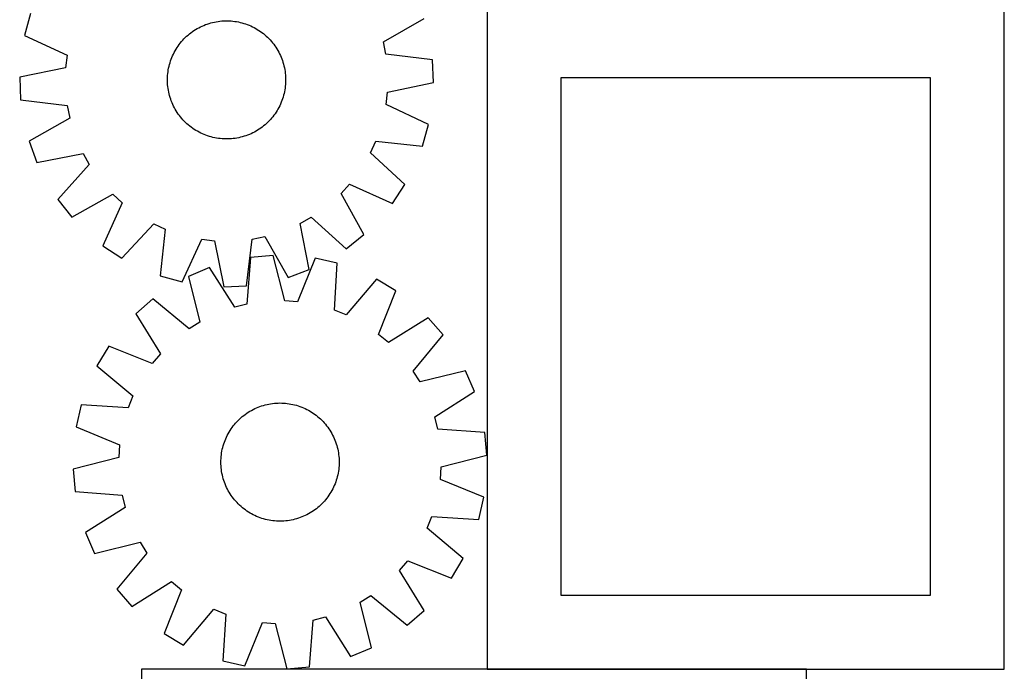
# Model space of a CAD drawing. Header units: millimetres. Extents: x 7 to 1493, y 8 to 2993.
# Tile 7 of 12: x 827 to 1493, y 1760 to 2201. Entities that reach past the tile are written whole.
import ezdxf

# ---------------------------------------------------------------- set-up
doc = ezdxf.new("R2010")
doc.units = ezdxf.units.MM
doc.layers.add('COMMON', color=5, linetype='CONTINUOUS', true_color=0x0000ff)
doc.layers.add('CUT', color=7, linetype='CONTINUOUS', true_color=0x000000)

msp = doc.modelspace()

# ---------------------------------------------------------------- linework, layer by layer
at = {"layer": 'COMMON'}
msp.add_line((1143.445291, 1761.485665), (1359.574234, 1761.485665), dxfattribs=at)
at = {"layer": 'CUT'}
for p, q in [((1143.445291, 2211.585666), (1143.445291, 1761.585666)), ((1493.445291, 1761.585666), (1493.445291, 2211.585666)), ((834.534029, 2205.228398), (830.403598, 2190.407126)), ((955.245866, 2198.486175), (956.451464, 2198.840493)), ((956.451464, 2198.840493), (957.667596, 2199.156768)), ((957.667596, 2199.156768), (958.893062, 2199.434687)), ((958.893062, 2199.434687), (960.126654, 2199.673976)), ((960.126654, 2199.673976), (961.367152, 2199.8744)), ((961.367152, 2199.8744), (962.613335, 2200.035759)), ((962.613335, 2200.035759), (963.86397, 2200.157895)), ((963.86397, 2200.157895), (965.117825, 2200.240687)), ((965.117825, 2200.240687), (966.373662, 2200.284054)), ((966.373662, 2200.284054), (967.630241, 2200.287953)), ((967.630241, 2200.287953), (968.886323, 2200.252379)), ((968.886323, 2200.252379), (970.140668, 2200.177369)), ((970.140668, 2200.177369), (971.392037, 2200.062996)), ((971.392037, 2200.062996), (972.639197, 2199.909373)), ((972.639197, 2199.909373), (973.880915, 2199.716651)), ((973.880915, 2199.716651), (975.115968, 2199.485022)), ((975.115968, 2199.485022), (976.343135, 2199.214712)), ((976.343135, 2199.214712), (977.561206, 2198.90599)), ((977.561206, 2198.90599), (978.768979, 2198.559159)), ((1073.229233, 2186.112691), (1100.808698, 2201.871748)), ((942.019601, 2191.4306), (943.010103, 2192.203847)), ((943.010103, 2192.203847), (944.024406, 2192.9456)), ((944.024406, 2192.9456), (945.061507, 2193.655127)), ((945.061507, 2193.655127), (946.120383, 2194.331728)), ((946.120383, 2194.331728), (947.199989, 2194.974734)), ((947.199989, 2194.974734), (948.299259, 2195.583513)), ((948.299259, 2195.583513), (949.41711, 2196.157461)), ((949.41711, 2196.157461), (950.552437, 2196.696015)), ((950.552437, 2196.696015), (951.70412, 2197.198641)), ((951.70412, 2197.198641), (952.871023, 2197.664843)), ((952.871023, 2197.664843), (954.051993, 2198.094163)), ((954.051993, 2198.094163), (955.245866, 2198.486175)), ((978.768979, 2198.559159), (979.965262, 2198.174563)), ((979.965262, 2198.174563), (981.148874, 2197.75258)), ((981.148874, 2197.75258), (982.318647, 2197.293627)), ((982.318647, 2197.293627), (983.473427, 2196.798158)), ((983.473427, 2196.798158), (984.612074, 2196.26666)), ((984.612074, 2196.26666), (985.733464, 2195.699659)), ((985.733464, 2195.699659), (986.836492, 2195.097713)), ((986.836492, 2195.097713), (987.920067, 2194.461418)), ((987.920067, 2194.461418), (988.983121, 2193.791401)), ((988.983121, 2193.791401), (990.024605, 2193.088324)), ((990.024605, 2193.088324), (991.04349, 2192.352879)), ((991.04349, 2192.352879), (992.038772, 2191.585793)), ((830.403598, 2190.407126), (859.217994, 2177.039053)), ((935.83138, 2185.20386), (936.62935, 2186.174556)), ((936.62935, 2186.174556), (937.457416, 2187.119709)), ((937.457416, 2187.119709), (938.314762, 2188.038384)), ((938.314762, 2188.038384), (939.200541, 2188.929677)), ((939.200541, 2188.929677), (940.113879, 2189.792707)), ((940.113879, 2189.792707), (941.053875, 2190.626622)), ((941.053875, 2190.626622), (942.019601, 2191.4306)), ((992.038772, 2191.585793), (993.009469, 2190.787823)), ((993.009469, 2190.787823), (993.954621, 2189.959757)), ((993.954621, 2189.959757), (994.873297, 2189.102411)), ((994.873297, 2189.102411), (995.764589, 2188.216632)), ((995.764589, 2188.216632), (996.627619, 2187.303294)), ((996.627619, 2187.303294), (997.461534, 2186.363299)), ((997.461534, 2186.363299), (998.265512, 2185.397573)), ((1074.928089, 2177.708331), (1073.229233, 2186.112691)), ((931.150513, 2177.777162), (931.717515, 2178.898552)), ((931.717515, 2178.898552), (932.31946, 2180.001579)), ((932.31946, 2180.001579), (932.955755, 2181.085155)), ((932.955755, 2181.085155), (933.625772, 2182.148209)), ((933.625772, 2182.148209), (934.32885, 2183.189692)), ((934.32885, 2183.189692), (935.064295, 2184.208578)), ((935.064295, 2184.208578), (935.83138, 2185.20386)), ((998.265512, 2185.397573), (999.038759, 2184.40707)), ((999.038759, 2184.40707), (999.780512, 2183.392767)), ((999.780512, 2183.392767), (1000.490039, 2182.355667)), ((1000.490039, 2182.355667), (1001.16664, 2181.296791)), ((1001.16664, 2181.296791), (1001.809647, 2180.217185)), ((1001.809647, 2180.217185), (1002.418425, 2179.117914)), ((1002.418425, 2179.117914), (1002.992374, 2178.000064)), ((859.217994, 2177.039053), (858.236611, 2168.521057)), ((928.858014, 2171.934067), (929.24261, 2173.13035)), ((929.24261, 2173.13035), (929.664593, 2174.313962)), ((929.664593, 2174.313962), (930.123546, 2175.483735)), ((930.123546, 2175.483735), (930.619016, 2176.638515)), ((930.619016, 2176.638515), (931.150513, 2177.777162)), ((1002.992374, 2178.000064), (1003.530927, 2176.864737)), ((1003.530927, 2176.864737), (1004.033553, 2175.713053)), ((1004.033553, 2175.713053), (1004.499755, 2174.546151)), ((1004.499755, 2174.546151), (1004.929075, 2173.36518)), ((1004.929075, 2173.36518), (1005.321087, 2172.171307)), ((1005.321087, 2172.171307), (1005.675406, 2170.965709)), ((1106.463169, 2173.898675), (1074.928089, 2177.708331)), ((1107.11492, 2158.526435), (1106.463169, 2173.898675)), ((858.236611, 2168.521057), (827.137165, 2162.055826)), ((927.354177, 2164.557125), (927.5078, 2165.804285)), ((927.5078, 2165.804285), (927.700522, 2167.046003)), ((927.700522, 2167.046003), (927.932152, 2168.281056)), ((927.932152, 2168.281056), (928.202461, 2169.508223)), ((928.202461, 2169.508223), (928.511183, 2170.726294)), ((928.511183, 2170.726294), (928.858014, 2171.934067)), ((1005.675406, 2170.965709), (1005.99168, 2169.749577)), ((1005.99168, 2169.749577), (1006.2696, 2168.524111)), ((1006.2696, 2168.524111), (1006.508889, 2167.29052)), ((1006.508889, 2167.29052), (1006.709312, 2166.050021)), ((1006.709312, 2166.050021), (1006.870671, 2164.803839)), ((827.137165, 2162.055826), (827.788917, 2146.683586)), ((927.129221, 2160.795329), (927.164794, 2162.051411)), ((927.133119, 2159.53875), (927.129221, 2160.795329)), ((927.176486, 2158.282913), (927.133119, 2159.53875)), ((927.164794, 2162.051411), (927.239804, 2163.305756)), ((927.239804, 2163.305756), (927.354177, 2164.557125)), ((1006.870671, 2164.803839), (1006.992807, 2163.553203)), ((1006.992807, 2163.553203), (1007.075599, 2162.299348)), ((1007.075599, 2162.299348), (1007.118966, 2161.043511)), ((1007.122865, 2159.786932), (1007.087292, 2158.53085)), ((1007.118966, 2161.043511), (1007.122865, 2159.786932)), ((1193.445291, 2161.585666), (1193.445291, 1811.585666)), ((1443.445291, 2161.585666), (1193.445291, 2161.585666)), ((1443.445291, 1811.585666), (1443.445291, 2161.585666)), ((927.259279, 2157.029058), (927.176486, 2158.282913)), ((927.381415, 2155.778422), (927.259279, 2157.029058)), ((927.542774, 2154.53224), (927.381415, 2155.778422)), ((927.743197, 2153.291741), (927.542774, 2154.53224)), ((927.982486, 2152.05815), (927.743197, 2153.291741)), ((1006.319934, 2152.301206), (1006.049624, 2151.074038)), ((1006.551564, 2153.536258), (1006.319934, 2152.301206)), ((1006.744285, 2154.777977), (1006.551564, 2153.536258)), ((1006.897908, 2156.025136), (1006.744285, 2154.777977)), ((1007.012282, 2157.276506), (1006.897908, 2156.025136)), ((1007.087292, 2158.53085), (1007.012282, 2157.276506)), ((1076.015474, 2152.061204), (1107.11492, 2158.526435)), ((827.788917, 2146.683586), (859.323997, 2142.87393)), ((928.260405, 2150.832684), (927.982486, 2152.05815)), ((928.57668, 2149.616552), (928.260405, 2150.832684)), ((928.930999, 2148.410954), (928.57668, 2149.616552)), ((929.323011, 2147.217081), (928.930999, 2148.410954)), ((929.75233, 2146.03611), (929.323011, 2147.217081)), ((930.218533, 2144.869208), (929.75233, 2146.03611)), ((1004.587492, 2146.268299), (1004.12854, 2145.098526)), ((1005.009475, 2147.451911), (1004.587492, 2146.268299)), ((1005.394072, 2148.648194), (1005.009475, 2147.451911)), ((1005.740902, 2149.855967), (1005.394072, 2148.648194)), ((1006.049624, 2151.074038), (1005.740902, 2149.855967)), ((1075.034092, 2143.543208), (1076.015474, 2152.061204)), ((859.323997, 2142.87393), (861.022852, 2134.469571)), ((930.721159, 2143.717525), (930.218533, 2144.869208)), ((931.259712, 2142.582198), (930.721159, 2143.717525)), ((931.833661, 2141.464347), (931.259712, 2142.582198)), ((932.442439, 2140.365077), (931.833661, 2141.464347)), ((933.085446, 2139.285471), (932.442439, 2140.365077)), ((933.762046, 2138.226595), (933.085446, 2139.285471)), ((1001.296331, 2139.497107), (1000.626314, 2138.434053)), ((1001.932626, 2140.580682), (1001.296331, 2139.497107)), ((1002.534571, 2141.683709), (1001.932626, 2140.580682)), ((1003.101572, 2142.805099), (1002.534571, 2141.683709)), ((1003.63307, 2143.943746), (1003.101572, 2142.805099)), ((1004.12854, 2145.098526), (1003.63307, 2143.943746)), ((1103.848487, 2130.175135), (1075.034092, 2143.543208)), ((861.022852, 2134.469571), (833.443388, 2118.710513)), ((934.471573, 2137.189494), (933.762046, 2138.226595)), ((935.213326, 2136.175191), (934.471573, 2137.189494)), ((935.986573, 2135.184688), (935.213326, 2136.175191)), ((936.790551, 2134.218962), (935.986573, 2135.184688)), ((937.624467, 2133.278967), (936.790551, 2134.218962)), ((938.487496, 2132.365629), (937.624467, 2133.278967)), ((939.378789, 2131.47985), (938.487496, 2132.365629)), ((995.937324, 2132.543877), (995.051545, 2131.652584)), ((996.794669, 2133.462552), (995.937324, 2132.543877)), ((997.622736, 2134.407705), (996.794669, 2133.462552)), ((998.420705, 2135.378401), (997.622736, 2134.407705)), ((999.187791, 2136.373683), (998.420705, 2135.378401)), ((999.923236, 2137.392569), (999.187791, 2136.373683)), ((1000.626314, 2138.434053), (999.923236, 2137.392569)), ((940.297465, 2130.622504), (939.378789, 2131.47985)), ((941.242617, 2129.794438), (940.297465, 2130.622504)), ((942.213313, 2128.996468), (941.242617, 2129.794438)), ((943.208595, 2128.229382), (942.213313, 2128.996468)), ((944.227481, 2127.493938), (943.208595, 2128.229382)), ((945.268965, 2126.79086), (944.227481, 2127.493938)), ((946.332019, 2126.120843), (945.268965, 2126.79086)), ((947.415594, 2125.484548), (946.332019, 2126.120843)), ((987.052097, 2125.607527), (985.952826, 2124.998749)), ((988.131703, 2126.250534), (987.052097, 2125.607527)), ((989.190579, 2126.927134), (988.131703, 2126.250534)), ((990.22768, 2127.636661), (989.190579, 2126.927134)), ((991.241982, 2128.378414), (990.22768, 2127.636661)), ((992.232485, 2129.151661), (991.241982, 2128.378414)), ((993.198211, 2129.955639), (992.232485, 2129.151661)), ((994.138207, 2130.789554), (993.198211, 2129.955639)), ((995.051545, 2131.652584), (994.138207, 2130.789554)), ((1099.718056, 2115.353863), (1103.848487, 2130.175135)), ((948.518621, 2124.882602), (947.415594, 2125.484548)), ((949.640012, 2124.315601), (948.518621, 2124.882602)), ((950.778659, 2123.784103), (949.640012, 2124.315601)), ((951.933439, 2123.288634), (950.778659, 2123.784103)), ((953.103212, 2122.829681), (951.933439, 2123.288634)), ((954.286824, 2122.407698), (953.103212, 2122.829681)), ((955.483106, 2122.023102), (954.286824, 2122.407698)), ((956.690879, 2121.676271), (955.483106, 2122.023102)), ((957.90895, 2121.367549), (956.690879, 2121.676271)), ((959.136118, 2121.097239), (957.90895, 2121.367549)), ((960.37117, 2120.86561), (959.136118, 2121.097239)), ((961.612889, 2120.672888), (960.37117, 2120.86561)), ((962.860048, 2120.519265), (961.612889, 2120.672888)), ((964.111418, 2120.404892), (962.860048, 2120.519265)), ((965.365762, 2120.329882), (964.111418, 2120.404892)), ((966.621844, 2120.294308), (965.365762, 2120.329882)), ((967.878424, 2120.298207), (966.621844, 2120.294308)), ((969.13426, 2120.341574), (967.878424, 2120.298207)), ((970.388115, 2120.424366), (969.13426, 2120.341574)), ((971.638751, 2120.546502), (970.388115, 2120.424366)), ((972.884933, 2120.707862), (971.638751, 2120.546502)), ((974.125432, 2120.908285), (972.884933, 2120.707862)), ((975.359023, 2121.147574), (974.125432, 2120.908285)), ((976.58449, 2121.425493), (975.359023, 2121.147574)), ((977.800622, 2121.741768), (976.58449, 2121.425493)), ((979.006219, 2122.096086), (977.800622, 2121.741768)), ((980.200092, 2122.488099), (979.006219, 2122.096086)), ((981.381063, 2122.917418), (980.200092, 2122.488099)), ((982.547966, 2123.383621), (981.381063, 2122.917418)), ((983.699649, 2123.886246), (982.547966, 2123.383621)), ((984.834976, 2124.4248), (983.699649, 2123.886246)), ((985.952826, 2124.998749), (984.834976, 2124.4248)), ((833.443388, 2118.710513), (838.813524, 2104.292046)), ((1064.577304, 2111.017489), (1068.142859, 2118.815321)), ((1068.142859, 2118.815321), (1099.718056, 2115.353863)), ((838.813524, 2104.292046), (869.982415, 2110.413724)), ((869.982415, 2110.413724), (874.195213, 2102.945679)), ((1087.85046, 2089.399558), (1064.577304, 2111.017489)), ((874.195213, 2102.945679), (852.8354, 2079.435401)), ((1044.581307, 2083.315017), (1050.382014, 2089.629378)), ((1050.382014, 2089.629378), (1079.342162, 2076.580064)), ((1079.342162, 2076.580064), (1087.85046, 2089.399558)), ((852.8354, 2079.435401), (862.398254, 2067.382088)), ((862.398254, 2067.382088), (890.149929, 2082.835867)), ((890.149929, 2082.835867), (896.464291, 2077.035159)), ((1060.035086, 2055.563342), (1044.581307, 2083.315017)), ((896.464291, 2077.035159), (883.414977, 2048.075011)), ((1017.003449, 2063.147503), (1024.471495, 2067.360301)), ((1024.471495, 2067.360301), (1047.981772, 2046.000488)), ((896.23447, 2039.566713), (917.852401, 2062.83987)), ((917.852401, 2062.83987), (925.650233, 2059.274314)), ((925.650233, 2059.274314), (922.188776, 2027.699117)), ((1023.125127, 2031.978611), (1017.003449, 2063.147503)), ((937.010047, 2023.568686), (950.37812, 2052.383081)), ((950.37812, 2052.383081), (958.896117, 2051.401699)), ((980.733588, 2020.954004), (984.543243, 2052.489084)), ((984.543243, 2052.489084), (992.947603, 2054.18794)), ((992.947603, 2054.18794), (1008.70666, 2026.608475)), ((1047.981772, 2046.000488), (1060.035086, 2055.563342)), ((883.414977, 2048.075011), (896.23447, 2039.566713)), ((958.896117, 2051.401699), (965.361348, 2020.302253)), ((983.294327, 2040.182905), (980.941546, 2008.505797)), ((998.620219, 2041.542167), (983.294327, 2040.182905)), ((1006.511344, 2010.773597), (998.620219, 2041.542167)), ((1027.091901, 2039.585354), (1015.065509, 2010.185683)), ((1042.087726, 2036.142128), (1027.091901, 2039.585354)), ((955.61146, 2033.245711), (941.455706, 2027.217015)), ((972.624377, 2006.421554), (955.61146, 2033.245711)), ((1040.084621, 2004.440988), (1042.087726, 2036.142128)), ((922.188776, 2027.699117), (937.010047, 2023.568686)), ((941.455706, 2027.217015), (949.006843, 1996.363245)), ((1008.70666, 2026.608475), (1023.125127, 2031.978611)), ((965.361348, 2020.302253), (980.733588, 2020.954004)), ((1068.561216, 2025.482855), (1048.038439, 2001.238466)), ((1081.759077, 2017.574188), (1068.561216, 2025.482855)), ((1070.05782, 1988.043605), (1081.759077, 2017.574188)), ((917.271445, 2012.064875), (905.671492, 2001.956875)), ((941.740811, 1991.810866), (917.271445, 2012.064875)), ((980.941546, 2008.505797), (972.624377, 2006.421554)), ((1015.065509, 2010.185683), (1006.511344, 2010.773597)), ((905.671492, 2001.956875), (922.387389, 1974.946627)), ((1048.038439, 2001.238466), (1040.084621, 2004.440988)), ((1103.642966, 1999.255858), (1076.632718, 1982.539961)), ((1113.750966, 1987.655905), (1103.642966, 1999.255858)), ((949.006843, 1996.363245), (941.740811, 1991.810866)), ((1076.632718, 1982.539961), (1070.05782, 1988.043605)), ((1093.496957, 1963.186539), (1113.750966, 1987.655905)), ((887.353162, 1980.072986), (879.444496, 1966.875125)), ((916.883745, 1968.371729), (887.353162, 1980.072986)), ((922.387389, 1974.946627), (916.883745, 1968.371729)), ((879.444496, 1966.875125), (903.688884, 1946.352348)), ((1098.049336, 1955.920508), (1093.496957, 1963.186539)), ((1128.903106, 1963.471644), (1098.049336, 1955.920508)), ((1134.931802, 1949.315891), (1128.903106, 1963.471644)), ((903.688884, 1946.352348), (900.486362, 1938.39853)), ((1108.107645, 1932.302973), (1134.931802, 1949.315891)), ((868.785222, 1940.401635), (865.341996, 1925.40581)), ((900.486362, 1938.39853), (868.785222, 1940.401635)), ((988.504958, 1938.781198), (989.679503, 1939.227796)), ((989.679503, 1939.227796), (990.867497, 1939.63728)), ((990.867497, 1939.63728), (992.067767, 1940.009247)), ((992.067767, 1940.009247), (993.279128, 1940.343328)), ((993.279128, 1940.343328), (994.500386, 1940.639195)), ((994.500386, 1940.639195), (995.730334, 1940.896556)), ((995.730334, 1940.896556), (996.967759, 1941.115155)), ((996.967759, 1941.115155), (998.21144, 1941.294779)), ((998.21144, 1941.294779), (999.460149, 1941.435249)), ((999.460149, 1941.435249), (1000.712655, 1941.536426)), ((1000.712655, 1941.536426), (1001.96772, 1941.598212)), ((1001.96772, 1941.598212), (1003.224107, 1941.620544)), ((1003.224107, 1941.620544), (1004.480575, 1941.603402)), ((1004.480575, 1941.603402), (1005.735885, 1941.546801)), ((1005.735885, 1941.546801), (1006.988798, 1941.450798)), ((1006.988798, 1941.450798), (1008.238077, 1941.315487)), ((1008.238077, 1941.315487), (1009.482489, 1941.141003)), ((1009.482489, 1941.141003), (1010.720807, 1940.927516)), ((1010.720807, 1940.927516), (1011.951808, 1940.675238)), ((1011.951808, 1940.675238), (1013.174277, 1940.384419)), ((1013.174277, 1940.384419), (1014.387008, 1940.055344)), ((1014.387008, 1940.055344), (1015.588804, 1939.688338)), ((1015.588804, 1939.688338), (1016.778479, 1939.283764)), ((1016.778479, 1939.283764), (1017.954859, 1938.842022)), ((976.792333, 1931.570375), (977.746161, 1932.388434)), ((977.746161, 1932.388434), (978.725213, 1933.176128)), ((978.725213, 1933.176128), (979.728525, 1933.932681)), ((979.728525, 1933.932681), (980.755105, 1934.657346)), ((980.755105, 1934.657346), (981.803942, 1935.349408)), ((981.803942, 1935.349408), (982.873998, 1936.008184)), ((982.873998, 1936.008184), (983.96422, 1936.633023)), ((983.96422, 1936.633023), (985.07353, 1937.223309)), ((985.07353, 1937.223309), (986.200834, 1937.778459)), ((986.200834, 1937.778459), (987.34502, 1938.297927)), ((987.34502, 1938.297927), (988.504958, 1938.781198)), ((1017.954859, 1938.842022), (1019.116783, 1938.363546)), ((1019.116783, 1938.363546), (1020.263105, 1937.84881)), ((1020.263105, 1937.84881), (1021.392693, 1937.29832)), ((1021.392693, 1937.29832), (1022.504432, 1936.712621)), ((1022.504432, 1936.712621), (1023.597225, 1936.092291)), ((1023.597225, 1936.092291), (1024.669994, 1935.437941)), ((1024.669994, 1935.437941), (1025.72168, 1934.750218)), ((1025.72168, 1934.750218), (1026.751245, 1934.029799)), ((1026.751245, 1934.029799), (1027.757673, 1933.277397)), ((1027.757673, 1933.277397), (1028.739971, 1932.493753)), ((1028.739971, 1932.493753), (1029.697169, 1931.679642)), ((1110.191888, 1923.985804), (1108.107645, 1932.302973)), ((970.897551, 1925.065154), (971.649953, 1926.071582)), ((971.649953, 1926.071582), (972.433597, 1927.05388)), ((972.433597, 1927.05388), (973.247708, 1928.011078)), ((973.247708, 1928.011078), (974.091485, 1928.942233)), ((974.091485, 1928.942233), (974.964093, 1929.846424)), ((974.964093, 1929.846424), (975.864672, 1930.72276)), ((975.864672, 1930.72276), (976.792333, 1931.570375)), ((1029.697169, 1931.679642), (1030.628324, 1930.835865)), ((1030.628324, 1930.835865), (1031.532515, 1929.963257)), ((1031.532515, 1929.963257), (1032.408851, 1929.062678)), ((1032.408851, 1929.062678), (1033.256466, 1928.135017)), ((1033.256466, 1928.135017), (1034.074525, 1927.18119)), ((1034.074525, 1927.18119), (1034.862219, 1926.202137)), ((1034.862219, 1926.202137), (1035.618772, 1925.198825)), ((865.341996, 1925.40581), (894.741667, 1913.379418)), ((967.078541, 1918.577014), (967.62903, 1919.706602)), ((967.62903, 1919.706602), (968.214729, 1920.818341)), ((968.214729, 1920.818341), (968.835059, 1921.911134)), ((968.835059, 1921.911134), (969.489409, 1922.983903)), ((969.489409, 1922.983903), (970.177132, 1924.035589)), ((970.177132, 1924.035589), (970.897551, 1925.065154)), ((1035.618772, 1925.198825), (1036.343437, 1924.172245)), ((1036.343437, 1924.172245), (1037.035499, 1923.123409)), ((1037.035499, 1923.123409), (1037.694274, 1922.053352)), ((1037.694274, 1922.053352), (1038.319114, 1920.96313)), ((1038.319114, 1920.96313), (1038.9094, 1919.85382)), ((1038.9094, 1919.85382), (1039.46455, 1918.726516)), ((1141.868996, 1921.633023), (1110.191888, 1923.985804)), ((1143.228258, 1906.307131), (1141.868996, 1921.633023)), ((894.741667, 1913.379418), (894.153753, 1904.825253)), ((964.542932, 1911.488186), (964.872007, 1912.700917)), ((964.872007, 1912.700917), (965.239012, 1913.902713)), ((965.239012, 1913.902713), (965.643586, 1915.092388)), ((965.643586, 1915.092388), (966.085328, 1916.268768)), ((966.085328, 1916.268768), (966.563804, 1917.430692)), ((966.563804, 1917.430692), (967.078541, 1918.577014)), ((1039.46455, 1918.726516), (1039.984017, 1917.58233)), ((1039.984017, 1917.58233), (1040.467289, 1916.422392)), ((1040.467289, 1916.422392), (1040.913887, 1915.247847)), ((1040.913887, 1915.247847), (1041.323371, 1914.059853)), ((1041.323371, 1914.059853), (1041.695338, 1912.859583)), ((1041.695338, 1912.859583), (1042.029419, 1911.648222)), ((963.476552, 1905.302707), (963.611863, 1906.551986)), ((963.611863, 1906.551986), (963.786348, 1907.796398)), ((963.786348, 1907.796398), (963.999834, 1909.034716)), ((963.999834, 1909.034716), (964.252112, 1910.265717)), ((964.252112, 1910.265717), (964.542932, 1911.488186)), ((1042.029419, 1911.648222), (1042.325286, 1910.426965)), ((1042.325286, 1910.426965), (1042.582647, 1909.197016)), ((1042.582647, 1909.197016), (1042.801246, 1907.959591)), ((1042.801246, 1907.959591), (1042.98087, 1906.71591)), ((1042.98087, 1906.71591), (1043.12134, 1905.467201)), ((1112.459688, 1898.416006), (1143.228258, 1906.307131)), ((894.153753, 1904.825253), (863.385183, 1896.934128)), ((963.306806, 1901.538016), (963.323948, 1902.794484)), ((963.329138, 1900.281629), (963.306806, 1901.538016)), ((963.323948, 1902.794484), (963.380549, 1904.049794)), ((963.390924, 1899.026564), (963.329138, 1900.281629)), ((963.380549, 1904.049794), (963.476552, 1905.302707)), ((963.492102, 1897.774058), (963.390924, 1899.026564)), ((1043.12134, 1905.467201), (1043.222517, 1904.214696)), ((1043.232892, 1899.191465), (1043.136889, 1897.938552)), ((1043.222517, 1904.214696), (1043.284303, 1902.95963)), ((1043.289493, 1900.446775), (1043.232892, 1899.191465)), ((1043.284303, 1902.95963), (1043.306635, 1901.703243)), ((1043.306635, 1901.703243), (1043.289493, 1900.446775)), ((863.385183, 1896.934128), (864.744445, 1881.608236)), ((963.632571, 1896.525349), (963.492102, 1897.774058)), ((963.812195, 1895.281668), (963.632571, 1896.525349)), ((964.030795, 1894.044243), (963.812195, 1895.281668)), ((964.288155, 1892.814295), (964.030795, 1894.044243)), ((964.584022, 1891.593037), (964.288155, 1892.814295)), ((1042.361329, 1892.975542), (1042.07051, 1891.753073)), ((1042.613607, 1894.206543), (1042.361329, 1892.975542)), ((1042.827094, 1895.444861), (1042.613607, 1894.206543)), ((1043.001578, 1896.689273), (1042.827094, 1895.444861)), ((1043.136889, 1897.938552), (1043.001578, 1896.689273)), ((1111.871774, 1889.861841), (1112.459688, 1898.416006)), ((964.918104, 1890.381676), (964.584022, 1891.593037)), ((965.29007, 1889.181406), (964.918104, 1890.381676)), ((965.699554, 1887.993412), (965.29007, 1889.181406)), ((966.146153, 1886.818867), (965.699554, 1887.993412)), ((966.629424, 1885.658929), (966.146153, 1886.818867)), ((967.148891, 1884.514743), (966.629424, 1885.658929)), ((1040.049637, 1885.810567), (1039.534901, 1884.664245)), ((1040.528113, 1886.972491), (1040.049637, 1885.810567)), ((1040.969855, 1888.148871), (1040.528113, 1886.972491)), ((1041.374429, 1889.338546), (1040.969855, 1888.148871)), ((1041.741435, 1890.540342), (1041.374429, 1889.338546)), ((1042.07051, 1891.753073), (1041.741435, 1890.540342)), ((1141.271445, 1877.835449), (1111.871774, 1889.861841)), ((864.744445, 1881.608236), (896.421553, 1879.255455)), ((896.421553, 1879.255455), (898.505796, 1870.938286)), ((967.704041, 1883.387439), (967.148891, 1884.514743)), ((968.294328, 1882.278129), (967.704041, 1883.387439)), ((968.919167, 1881.187907), (968.294328, 1882.278129)), ((969.577942, 1880.117851), (968.919167, 1881.187907)), ((970.270004, 1879.069014), (969.577942, 1880.117851)), ((970.994669, 1878.042434), (970.270004, 1879.069014)), ((1036.436309, 1879.20567), (1035.71589, 1878.176105)), ((1037.124032, 1880.257356), (1036.436309, 1879.20567)), ((1037.778382, 1881.330125), (1037.124032, 1880.257356)), ((1038.398712, 1882.422919), (1037.778382, 1881.330125)), ((1038.984411, 1883.534658), (1038.398712, 1882.422919)), ((1039.534901, 1884.664245), (1038.984411, 1883.534658)), ((971.751222, 1877.039122), (970.994669, 1878.042434)), ((972.538916, 1876.06007), (971.751222, 1877.039122)), ((973.356975, 1875.106242), (972.538916, 1876.06007)), ((974.204591, 1874.178581), (973.356975, 1875.106242)), ((975.080926, 1873.278002), (974.204591, 1874.178581)), ((975.985117, 1872.405394), (975.080926, 1873.278002)), ((976.916272, 1871.561617), (975.985117, 1872.405394)), ((1030.748769, 1872.5185), (1029.821108, 1871.670884)), ((1031.649348, 1873.394835), (1030.748769, 1872.5185)), ((1032.521956, 1874.299026), (1031.649348, 1873.394835)), ((1033.365733, 1875.230181), (1032.521956, 1874.299026)), ((1034.179844, 1876.187379), (1033.365733, 1875.230181)), ((1034.963488, 1877.169677), (1034.179844, 1876.187379)), ((1035.71589, 1878.176105), (1034.963488, 1877.169677)), ((1137.828219, 1862.839625), (1141.271445, 1877.835449)), ((898.505796, 1870.938286), (871.681639, 1853.925369)), ((977.87347, 1870.747506), (976.916272, 1871.561617)), ((978.855768, 1869.963862), (977.87347, 1870.747506)), ((979.862196, 1869.21146), (978.855768, 1869.963862)), ((980.891761, 1868.491041), (979.862196, 1869.21146)), ((981.943447, 1867.803318), (980.891761, 1868.491041)), ((983.016216, 1867.148968), (981.943447, 1867.803318)), ((984.10901, 1866.528638), (983.016216, 1867.148968)), ((985.220749, 1865.942939), (984.10901, 1866.528638)), ((986.350336, 1865.39245), (985.220749, 1865.942939)), ((1021.539911, 1866.01795), (1020.412607, 1865.4628)), ((1022.649221, 1866.608237), (1021.539911, 1866.01795)), ((1023.739443, 1867.233076), (1022.649221, 1866.608237)), ((1024.8095, 1867.891851), (1023.739443, 1867.233076)), ((1025.858336, 1868.583913), (1024.8095, 1867.891851)), ((1026.884916, 1869.308578), (1025.858336, 1868.583913)), ((1027.888228, 1870.065131), (1026.884916, 1869.308578)), ((1028.867281, 1870.852825), (1027.888228, 1870.065131)), ((1029.821108, 1871.670884), (1028.867281, 1870.852825)), ((987.496658, 1864.877713), (986.350336, 1865.39245)), ((988.658582, 1864.399237), (987.496658, 1864.877713)), ((989.834962, 1863.957495), (988.658582, 1864.399237)), ((991.024637, 1863.552921), (989.834962, 1863.957495)), ((992.226433, 1863.185916), (991.024637, 1863.552921)), ((993.439164, 1862.856841), (992.226433, 1863.185916)), ((994.661633, 1862.566021), (993.439164, 1862.856841)), ((995.892634, 1862.313743), (994.661633, 1862.566021)), ((997.130952, 1862.100257), (995.892634, 1862.313743)), ((998.375364, 1861.925772), (997.130952, 1862.100257)), ((999.624643, 1861.790461), (998.375364, 1861.925772)), ((1000.877556, 1861.694458), (999.624643, 1861.790461)), ((1002.132866, 1861.637857), (1000.877556, 1861.694458)), ((1003.389334, 1861.620715), (1002.132866, 1861.637857)), ((1004.645721, 1861.643047), (1003.389334, 1861.620715)), ((1005.900787, 1861.704833), (1004.645721, 1861.643047)), ((1007.153292, 1861.806011), (1005.900787, 1861.704833)), ((1008.402001, 1861.94648), (1007.153292, 1861.806011)), ((1009.645682, 1862.126104), (1008.402001, 1861.94648)), ((1010.883107, 1862.344704), (1009.645682, 1862.126104)), ((1012.113056, 1862.602064), (1010.883107, 1862.344704)), ((1013.334313, 1862.897931), (1012.113056, 1862.602064)), ((1014.545674, 1863.232013), (1013.334313, 1862.897931)), ((1015.745944, 1863.603979), (1014.545674, 1863.232013)), ((1016.933938, 1864.013463), (1015.745944, 1863.603979)), ((1018.108483, 1864.460062), (1016.933938, 1864.013463)), ((1019.268421, 1864.943333), (1018.108483, 1864.460062)), ((1020.412607, 1865.4628), (1019.268421, 1864.943333)), ((1102.924557, 1856.888911), (1106.127079, 1864.842729)), ((1106.127079, 1864.842729), (1137.828219, 1862.839625)), ((871.681639, 1853.925369), (877.710335, 1839.769615)), ((1127.168946, 1836.366134), (1102.924557, 1856.888911)), ((877.710335, 1839.769615), (908.564105, 1847.320752)), ((908.564105, 1847.320752), (913.116484, 1840.05472)), ((913.116484, 1840.05472), (892.862475, 1815.585354)), ((1084.226052, 1828.294633), (1089.729696, 1834.86953)), ((1089.729696, 1834.86953), (1119.260279, 1823.168273)), ((1119.260279, 1823.168273), (1127.168946, 1836.366134)), ((1100.941949, 1801.284384), (1084.226052, 1828.294633)), ((902.970475, 1803.985401), (929.980724, 1820.701298)), ((929.980724, 1820.701298), (936.555621, 1815.197654)), ((892.862475, 1815.585354), (902.970475, 1803.985401)), ((936.555621, 1815.197654), (924.854364, 1785.667071)), ((1057.606599, 1806.878014), (1064.87263, 1811.430393)), ((1065.157735, 1776.024244), (1057.606599, 1806.878014)), ((1064.87263, 1811.430393), (1089.341996, 1791.176384)), ((1193.445291, 1811.585666), (1443.445291, 1811.585666)), ((938.052225, 1777.758405), (958.575002, 1802.002793)), ((958.575002, 1802.002793), (966.52882, 1798.800271)), ((1089.341996, 1791.176384), (1100.941949, 1801.284384)), ((966.52882, 1798.800271), (964.525716, 1767.099131)), ((979.52154, 1763.655905), (991.547932, 1793.055576)), ((991.547932, 1793.055576), (1000.102097, 1792.467662)), ((1000.102097, 1792.467662), (1007.993222, 1761.699092)), ((1023.319114, 1763.058354), (1025.671895, 1794.735462)), ((1025.671895, 1794.735462), (1033.989064, 1796.819705)), ((1033.989064, 1796.819705), (1051.001982, 1769.995548)), ((924.854364, 1785.667071), (938.052225, 1777.758405)), ((1051.001982, 1769.995548), (1065.157735, 1776.024244)), ((964.525716, 1767.099131), (979.52154, 1763.655905)), ((1359.574234, 1761.385665), (909.574234, 1761.385665)), ((909.574234, 1761.385665), (909.574234, 1411.385665)), ((1007.993222, 1761.699092), (1023.319114, 1763.058354)), ((1143.445291, 1761.585666), (1493.445291, 1761.585666)), ((1359.574234, 1411.385665), (1359.574234, 1761.385665))]:
    msp.add_line(p, q, dxfattribs=at)

doc.saveas('drawing.dxf')
